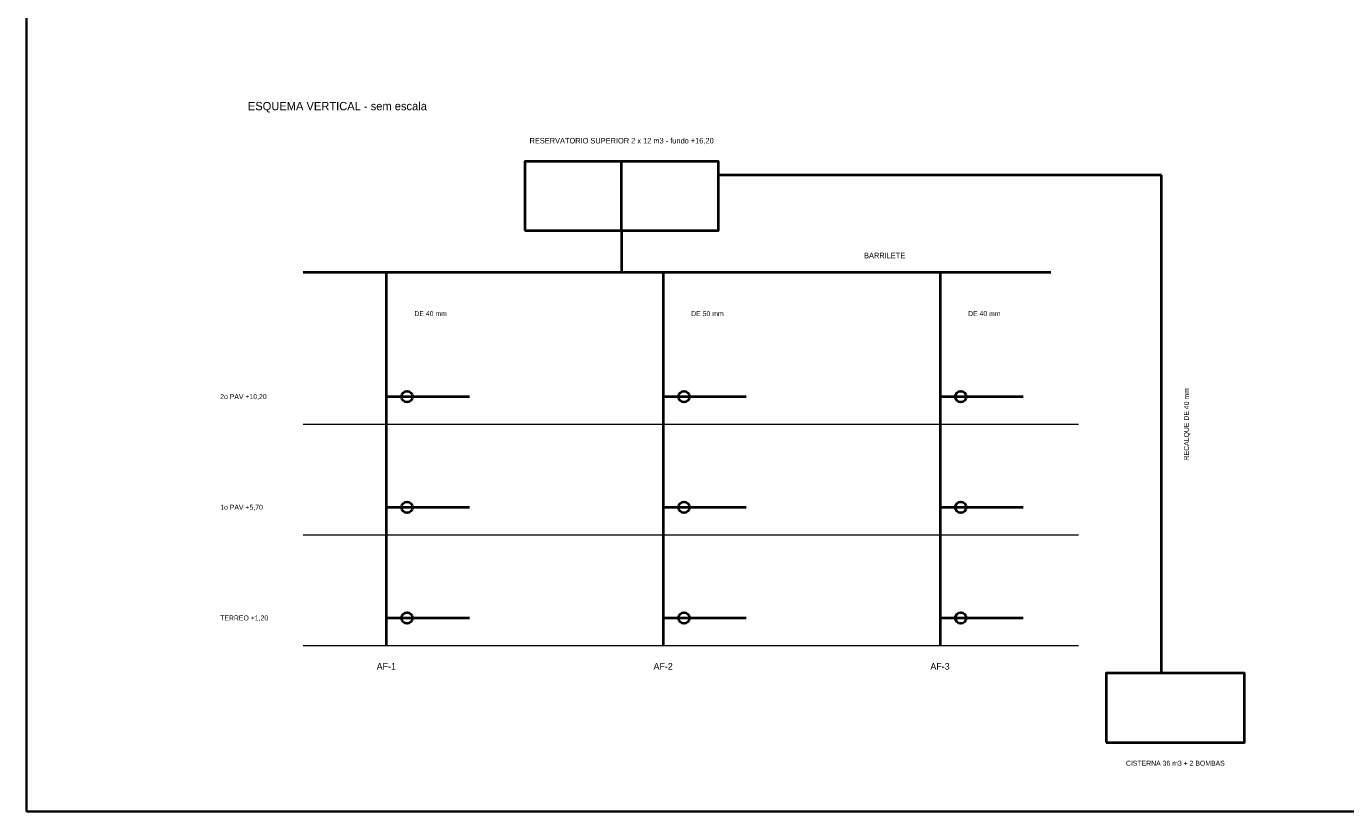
# Model space of a CAD drawing. Header units: metres. Extents: x -12 to 152, y -66 to 49.
# Tile 1 of 5: x -12 to 83, y -66 to -9. Entities that reach past the tile are written whole.
import ezdxf
from ezdxf.enums import TextEntityAlignment as Align

# ---------------------------------------------------------------- set-up
doc = ezdxf.new("R2010")
doc.units = ezdxf.units.M
for name, color, linetype, lineweight, true_color in [('COTA', 8, 'Continuous', 13, 0x6a6a6a), ('HID_AF', 5, 'Continuous', 40, 0x1d4ed8), ('HID_AP', 3, 'Continuous', 40, 0x15803d)]:
    doc.layers.add(name, color=color, linetype=linetype, lineweight=lineweight, true_color=true_color)
doc.layers.add('FOLHA', color=7, linetype='Continuous', lineweight=35)
doc.layers.add('NOTA', color=7, linetype='Continuous', lineweight=18)

msp = doc.modelspace()

# ---------------------------------------------------------------- linework, layer by layer
at = {"layer": 'COTA'}
for p, q in [((8, -38), (64, -38)), ((8, -46), (64, -46)), ((8, -54), (64, -54))]:
    msp.add_line(p, q, dxfattribs=at)
at = {"layer": 'FOLHA'}
msp.add_lwpolyline([(-12, -66), (152.2, -66), (152.2, 48.8), (-12, 48.8)], close=True, dxfattribs=at)
at = {"layer": 'HID_AF'}
for p, q in [((31, -24), (31, -19)), ((31, -24), (31, -27)), ((8, -27), (62, -27)), ((14, -27), (14, -54)), ((34, -27), (34, -54)), ((54, -27), (54, -54)), ((14, -36), (20, -36)), ((34, -36), (40, -36)), ((54, -36), (60, -36)), ((14, -44), (20, -44)), ((34, -44), (40, -44)), ((54, -44), (60, -44)), ((14, -52), (20, -52)), ((34, -52), (40, -52)), ((54, -52), (60, -52))]:
    msp.add_line(p, q, dxfattribs=at)
msp.add_lwpolyline([(24, -24), (38, -24), (38, -19), (24, -19)], close=True, dxfattribs=at)
for centre in [(15.5, -36), (35.5, -36), (55.5, -36), (15.5, -44), (35.5, -44), (55.5, -44), (15.5, -52), (35.5, -52), (55.5, -52)]:
    msp.add_circle(centre, 0.4, dxfattribs=at)
at = {"layer": 'HID_AP'}
for p, q in [((70, -20), (38, -20)), ((70, -56), (70, -20))]:
    msp.add_line(p, q, dxfattribs=at)
msp.add_lwpolyline([(66, -61), (76, -61), (76, -56), (66, -56)], close=True, dxfattribs=at)

# ---------------------------------------------------------------- texts
at = {"layer": 'HID_AF'}
for s, height, p in [('RESERVATORIO SUPERIOR 2 x 12 m3 - fundo +16,20', 0.4, (31, -17.5)), ('BARRILETE', 0.4, (50, -25.8)), ('DE 40 mm', 0.36, (17.2, -30)), ('DE 50 mm', 0.36, (37.2, -30)), ('DE 40 mm', 0.36, (57.2, -30)), ('AF-1', 0.48, (14, -55.5)), ('AF-2', 0.48, (34, -55.5)), ('AF-3', 0.48, (54, -55.5))]:
    msp.add_text(s, height=height, dxfattribs=at).set_placement(p, align=Align.MIDDLE_CENTER)
at = {"layer": 'HID_AP'}
msp.add_text('RECALQUE DE 40 mm', height=0.36, rotation=90, dxfattribs=at).set_placement((71.8, -38), align=Align.MIDDLE_CENTER)
msp.add_text('CISTERNA 36 m3 + 2 BOMBAS', height=0.36, dxfattribs=at).set_placement((71, -62.5), align=Align.MIDDLE_CENTER)
at = {"layer": 'NOTA'}
for s, height, p in [('ESQUEMA VERTICAL - sem escala', 0.6, (4, -15)), ('2o PAV +10,20', 0.36, (2, -36)), ('1o PAV +5,70', 0.36, (2, -44)), ('TERREO +1,20', 0.36, (2, -52))]:
    msp.add_text(s, height=height, dxfattribs=at).set_placement(p, align=Align.MIDDLE_LEFT)

doc.saveas('drawing.dxf')
